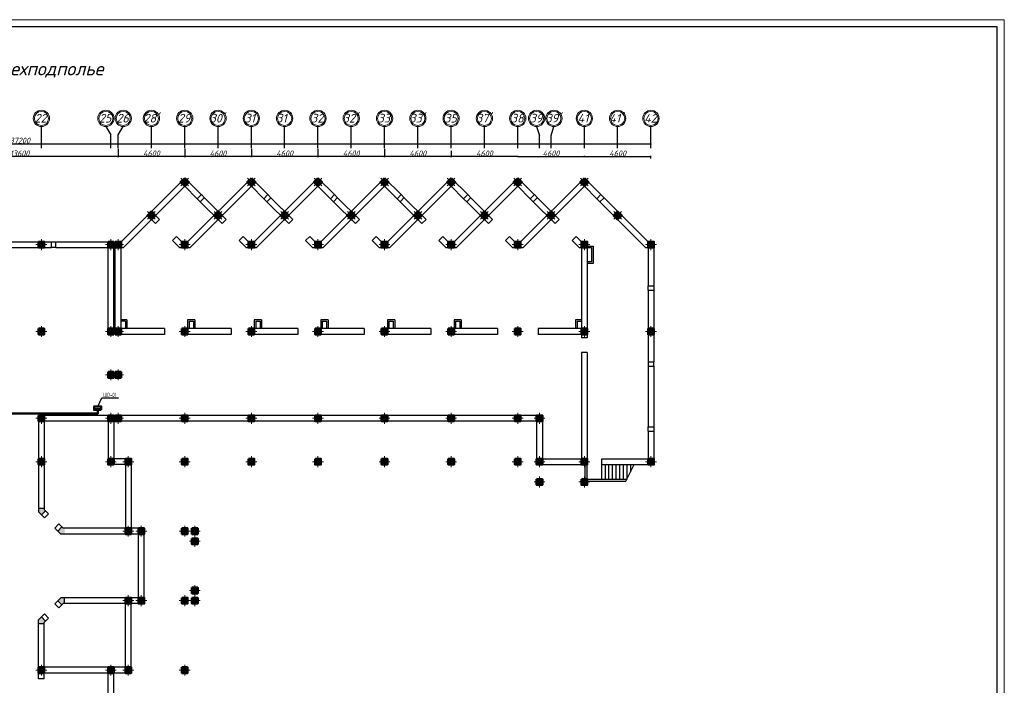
# Model space of a CAD drawing. Header units: millimetres. Extents: x 473009 to 2502882, y 456217 to 1153743.
# Tile 30 of 124: x 1207441 to 1275448, y 493643 to 539633. Entities that reach past the tile are written whole.
import ezdxf
from ezdxf import colors
from ezdxf.entities.mleader import LeaderData, LeaderLine
from ezdxf.math import Vec2, Vec3

# ---------------------------------------------------------------- set-up
doc = ezdxf.new("R2010")
doc.units = ezdxf.units.MM
for name, color, linetype in [('kolonn', 7, 'Continuous'), ('os', 3, 'Continuous'), ('ТС ГММ', 7, 'Continuous')]:
    doc.layers.add(name, color=color, linetype=linetype)
doc.layers.add('ЭМ', color=240, linetype='Continuous', lineweight=20)
doc.layers.add('ЭО', color=2, linetype='Continuous', lineweight=40)
doc.styles.add('SPDS', font='spds.shx', dxfattribs={"width": 0.8, "height": 250})
doc.styles.get("Standard").update_dxf_attribs({"font": 'isocpeui.ttf'})
doc.styles.add('style1', font='isocpeui.ttf', dxfattribs={"height": 80})
doc.dimstyles.new('ISO-25', dxfattribs={"dimtxt": 400, "dimasz": 100, "dimexe": 50, "dimexo": 50, "dimgap": 20, "dimtad": 1, "dimdec": 0, "dimtxsty": 'Standard', "dimblk": 'ARCHTICK', "dimcen": 20, "dimclrd": 1, "dimclre": 1, "dimadec": 0, "dimazin": 0, "dimtfac": 1, "dimtdec": 0, "dimtmove": 0, "dimatfit": 3, "dimldrblk": 'ARCHTICK', "dimfxl": 1, "dimarcsym": 0})

# ---------------------------------------------------------------- blocks, each defined once
blk = doc.blocks.new('ghsdd')
at = {"ltscale": 50}
h = blk.add_hatch(color=256, dxfattribs=at)
h.paths.add_polyline_path([(0, 200), (-200, 200), (-200, 0), (0, 0)])
h.paths.add_polyline_path([(200, 0), (200, 200), (0, 200), (0, 0)])
h.paths.add_polyline_path([(0, 0), (-200, 0), (-200, -200), (0, -200)])
h.paths.add_polyline_path([(0, 0), (0, -200), (200, -200), (200, 0)])
at = {"lineweight": 0}
for p, q in [((0, -374), (0, 374)), ((-374, 0), (374, 0))]:
    blk.add_line(p, q, dxfattribs=at)
at = {"lineweight": 50, "ltscale": 50}
blk.add_lwpolyline([(200, 200), (200, -200), (-200, -200), (-200, 200), (200, 200)], dxfattribs=at)
blk = doc.blocks.new('_ArchTick')
at = {"color": 0, "linetype": 'ByBlock', "const_width": 0.15}
blk.add_lwpolyline([(-0.5, -0.5), (0.5, 0.5)], dxfattribs=at)
blk = doc.blocks.new('*D132')
at = {"color": 1, "lineweight": -2, "transparency": 16777216}
for p, q in [((1241841, 530177), (1241841, 530226)), ((1241841, 530176), (1246441, 530176)), ((1246441, 530177), (1246441, 530226))]:
    blk.add_line(p, q, dxfattribs=at)
at = {"layer": 'Defpoints', "color": 0, "lineweight": 50, "transparency": 16777216}
for p in [(1241841, 530127), (1246441, 530176), (1246441, 530127)]:
    blk.add_point(p, dxfattribs=at)
at = {"color": 1, "lineweight": -2, "transparency": 16777216, "xscale": 100, "yscale": 100, "zscale": 100, "rotation": 180}
blk.add_blockref('_ArchTick', (1241841, 530176), dxfattribs=at)
at = {"color": 1, "lineweight": -2, "transparency": 16777216, "xscale": 100, "yscale": 100, "zscale": 100}
blk.add_blockref('_ArchTick', (1246441, 530176), dxfattribs=at)
at = {"color": 0, "transparency": 16777216, "insert": (1244141, 530396), "char_height": 400, "attachment_point": 5}
blk.add_mtext('4600', dxfattribs=at)
blk = doc.blocks.new('*D133')
at = {"color": 1, "lineweight": -2, "transparency": 16777216}
for p, q in [((1246441, 530177), (1246441, 530226)), ((1246441, 530176), (1251041, 530176)), ((1251041, 530048), (1251041, 530226))]:
    blk.add_line(p, q, dxfattribs=at)
at = {"layer": 'Defpoints', "color": 0, "lineweight": 50, "transparency": 16777216}
for p in [(1246441, 530127), (1251041, 530176), (1251041, 529998)]:
    blk.add_point(p, dxfattribs=at)
at = {"color": 1, "lineweight": -2, "transparency": 16777216, "xscale": 100, "yscale": 100, "zscale": 100, "rotation": 180}
blk.add_blockref('_ArchTick', (1246441, 530176), dxfattribs=at)
at = {"color": 1, "lineweight": -2, "transparency": 16777216, "xscale": 100, "yscale": 100, "zscale": 100}
blk.add_blockref('_ArchTick', (1251041, 530176), dxfattribs=at)
at = {"color": 0, "transparency": 16777216, "insert": (1248741, 530396), "char_height": 400, "attachment_point": 5}
blk.add_mtext('4600', dxfattribs=at)
blk = doc.blocks.new('*D134')
at = {"color": 1, "lineweight": -2, "transparency": 16777216}
for p, q in [((1237241, 530581), (1237241, 530126)), ((1241841, 530176), (1237241, 530176)), ((1241841, 530177), (1241841, 530226))]:
    blk.add_line(p, q, dxfattribs=at)
at = {"layer": 'Defpoints', "color": 0, "lineweight": 50, "transparency": 16777216}
for p in [(1237241, 530631), (1237241, 530176), (1241841, 530127)]:
    blk.add_point(p, dxfattribs=at)
at = {"color": 1, "lineweight": -2, "transparency": 16777216, "xscale": 100, "yscale": 100, "zscale": 100, "rotation": 180}
blk.add_blockref('_ArchTick', (1237241, 530176), dxfattribs=at)
at = {"color": 1, "lineweight": -2, "transparency": 16777216, "xscale": 100, "yscale": 100, "zscale": 100}
blk.add_blockref('_ArchTick', (1241841, 530176), dxfattribs=at)
at = {"color": 0, "transparency": 16777216, "insert": (1239541, 530396), "char_height": 400, "attachment_point": 5}
blk.add_mtext('4600', dxfattribs=at)
blk = doc.blocks.new('*D135')
at = {"color": 1, "lineweight": -2, "transparency": 16777216}
for p, q in [((1232641, 530699), (1232641, 530126)), ((1237241, 530581), (1237241, 530126)), ((1237241, 530176), (1232641, 530176))]:
    blk.add_line(p, q, dxfattribs=at)
at = {"layer": 'Defpoints', "color": 0, "lineweight": 50, "transparency": 16777216}
for p in [(1232641, 530749), (1237241, 530631), (1232641, 530176)]:
    blk.add_point(p, dxfattribs=at)
at = {"color": 1, "lineweight": -2, "transparency": 16777216, "xscale": 100, "yscale": 100, "zscale": 100, "rotation": 180}
blk.add_blockref('_ArchTick', (1232641, 530176), dxfattribs=at)
at = {"color": 1, "lineweight": -2, "transparency": 16777216, "xscale": 100, "yscale": 100, "zscale": 100}
blk.add_blockref('_ArchTick', (1237241, 530176), dxfattribs=at)
at = {"color": 0, "transparency": 16777216, "insert": (1234941, 530396), "char_height": 400, "attachment_point": 5}
blk.add_mtext('4600', dxfattribs=at)
blk = doc.blocks.new('*D136')
at = {"color": 1, "lineweight": -2, "transparency": 16777216}
for p, q in [((1228041, 530699), (1228041, 530126)), ((1232641, 530699), (1232641, 530126)), ((1232641, 530176), (1228041, 530176))]:
    blk.add_line(p, q, dxfattribs=at)
at = {"layer": 'Defpoints', "color": 0, "lineweight": 50, "transparency": 16777216}
for p in [(1228041, 530749), (1232641, 530749), (1228041, 530176)]:
    blk.add_point(p, dxfattribs=at)
at = {"color": 1, "lineweight": -2, "transparency": 16777216, "xscale": 100, "yscale": 100, "zscale": 100, "rotation": 180}
blk.add_blockref('_ArchTick', (1228041, 530176), dxfattribs=at)
at = {"color": 1, "lineweight": -2, "transparency": 16777216, "xscale": 100, "yscale": 100, "zscale": 100}
blk.add_blockref('_ArchTick', (1232641, 530176), dxfattribs=at)
at = {"color": 0, "transparency": 16777216, "insert": (1230341, 530396), "char_height": 400, "attachment_point": 5}
blk.add_mtext('4600', dxfattribs=at)
blk = doc.blocks.new('*D137')
at = {"color": 1, "lineweight": -2, "transparency": 16777216}
for p, q in [((1223441, 530699), (1223441, 530126)), ((1228041, 530699), (1228041, 530126)), ((1228041, 530176), (1223441, 530176))]:
    blk.add_line(p, q, dxfattribs=at)
at = {"layer": 'Defpoints', "color": 0, "lineweight": 50, "transparency": 16777216}
for p in [(1223441, 530749), (1228041, 530749), (1223441, 530176)]:
    blk.add_point(p, dxfattribs=at)
at = {"color": 1, "lineweight": -2, "transparency": 16777216, "xscale": 100, "yscale": 100, "zscale": 100, "rotation": 180}
blk.add_blockref('_ArchTick', (1223441, 530176), dxfattribs=at)
at = {"color": 1, "lineweight": -2, "transparency": 16777216, "xscale": 100, "yscale": 100, "zscale": 100}
blk.add_blockref('_ArchTick', (1228041, 530176), dxfattribs=at)
at = {"color": 0, "transparency": 16777216, "insert": (1225741, 530396), "char_height": 400, "attachment_point": 5}
blk.add_mtext('4600', dxfattribs=at)
blk = doc.blocks.new('*D138')
at = {"color": 1, "lineweight": -2, "transparency": 16777216}
for p, q in [((1218841, 530699), (1218841, 530126)), ((1223441, 530699), (1223441, 530126)), ((1223441, 530176), (1218841, 530176))]:
    blk.add_line(p, q, dxfattribs=at)
at = {"layer": 'Defpoints', "color": 0, "lineweight": 50, "transparency": 16777216}
for p in [(1218841, 530749), (1223441, 530749), (1218841, 530176)]:
    blk.add_point(p, dxfattribs=at)
at = {"color": 1, "lineweight": -2, "transparency": 16777216, "xscale": 100, "yscale": 100, "zscale": 100, "rotation": 180}
blk.add_blockref('_ArchTick', (1218841, 530176), dxfattribs=at)
at = {"color": 1, "lineweight": -2, "transparency": 16777216, "xscale": 100, "yscale": 100, "zscale": 100}
blk.add_blockref('_ArchTick', (1223441, 530176), dxfattribs=at)
at = {"color": 0, "transparency": 16777216, "insert": (1221141, 530396), "char_height": 400, "attachment_point": 5}
blk.add_mtext('4600', dxfattribs=at)
blk = doc.blocks.new('*D154')
at = {"color": 1, "lineweight": -2, "transparency": 16777216}
for p, q in [((1214241, 530699), (1214241, 530126)), ((1218841, 530699), (1218841, 530126)), ((1218841, 530176), (1214241, 530176))]:
    blk.add_line(p, q, dxfattribs=at)
at = {"layer": 'Defpoints', "color": 0, "lineweight": 50, "transparency": 16777216}
for p in [(1214241, 530749), (1218841, 530749), (1214241, 530176)]:
    blk.add_point(p, dxfattribs=at)
at = {"color": 1, "lineweight": -2, "transparency": 16777216, "xscale": 100, "yscale": 100, "zscale": 100, "rotation": 180}
blk.add_blockref('_ArchTick', (1214241, 530176), dxfattribs=at)
at = {"color": 1, "lineweight": -2, "transparency": 16777216, "xscale": 100, "yscale": 100, "zscale": 100}
blk.add_blockref('_ArchTick', (1218841, 530176), dxfattribs=at)
at = {"color": 0, "transparency": 16777216, "insert": (1216541, 530396), "char_height": 400, "attachment_point": 5}
blk.add_mtext('4600', dxfattribs=at)
blk = doc.blocks.new('*D155')
at = {"color": 1, "lineweight": -2, "transparency": 16777216}
for p, q in [((1200641, 530699), (1200641, 530126)), ((1214241, 530699), (1214241, 530126)), ((1214241, 530176), (1200641, 530176))]:
    blk.add_line(p, q, dxfattribs=at)
at = {"layer": 'Defpoints', "color": 0, "lineweight": 50, "transparency": 16777216}
for p in [(1200641, 530749), (1214241, 530749), (1200641, 530176)]:
    blk.add_point(p, dxfattribs=at)
at = {"color": 1, "lineweight": -2, "transparency": 16777216, "xscale": 100, "yscale": 100, "zscale": 100, "rotation": 180}
blk.add_blockref('_ArchTick', (1200641, 530176), dxfattribs=at)
at = {"color": 1, "lineweight": -2, "transparency": 16777216, "xscale": 100, "yscale": 100, "zscale": 100}
blk.add_blockref('_ArchTick', (1214241, 530176), dxfattribs=at)
at = {"color": 0, "transparency": 16777216, "insert": (1207441, 530396), "char_height": 400, "attachment_point": 5}
blk.add_mtext('13600', dxfattribs=at)
blk = doc.blocks.new('*D146')
at = {"color": 1, "lineweight": -2, "transparency": 16777216}
for p, q in [((1163841, 531063), (1251041, 531063)), ((1163841, 531035), (1163841, 531013)), ((1251041, 531035), (1251041, 531013))]:
    blk.add_line(p, q, dxfattribs=at)
at = {"layer": 'Defpoints', "color": 0, "lineweight": 50, "transparency": 16777216}
for p in [(1163841, 531085), (1251041, 531085), (1251041, 531063)]:
    blk.add_point(p, dxfattribs=at)
at = {"color": 1, "lineweight": -2, "transparency": 16777216, "xscale": 100, "yscale": 100, "zscale": 100, "rotation": 180}
blk.add_blockref('_ArchTick', (1163841, 531063), dxfattribs=at)
at = {"color": 1, "lineweight": -2, "transparency": 16777216, "xscale": 100, "yscale": 100, "zscale": 100}
blk.add_blockref('_ArchTick', (1251041, 531063), dxfattribs=at)
at = {"color": 0, "transparency": 16777216, "insert": (1207441, 531285), "char_height": 400, "attachment_point": 5}
blk.add_mtext('87200', dxfattribs=at)
blk = doc.blocks.new('_None')
blk = doc.blocks.new('1231234431252433')
at = {"layer": 'ЭМ', "color": 0, "lineweight": 20, "ltscale": 0.5}
blk.add_lwpolyline([(287242, 187022), (413342, 187022), (413342, 269622), (287242, 269622)], close=True, dxfattribs=at)
at = {"layer": 'ЭМ', "color": 0, "lineweight": 30, "ltscale": 0.5}
blk.add_lwpolyline([(289242, 187522), (412842, 187522), (412842, 269122), (289242, 269122)], close=True, dxfattribs=at)

msp = doc.modelspace()

# ---------------------------------------------------------------- hatches: boundary and pattern name
at = {"lineweight": 50}
h = msp.add_hatch(color=1, dxfattribs=at)
h.dxf.hatch_style = 1
h.paths.add_polyline_path([(1212579.9, 512667.6), (1212579.9, 512792.6), (1212938.4, 512792.6), (1212938.4, 512667.6)])
h.paths.add_polyline_path([(1212938.4, 512667.6), (1212938.4, 512792.6), (1213079.9, 512792.6), (1213079.9, 512667.6)])
at = {"layer": 'kolonn'}
h = msp.add_hatch(color=256, dxfattribs=at)
h.paths.add_polyline_path([(1205741.4, 505892.6), (1205741.4, 505792.6), (1205649.9, 505701.2), (1205932.8, 505418.3), (1206141.4, 505626.9), (1206141.4, 505892.6)])
h.paths.add_polyline_path([(1208949.9, 505418.3), (1209232.8, 505701.2), (1209141.4, 505792.6), (1209141.4, 505892.6), (1208741.4, 505892.6), (1208741.4, 505626.9)])
h.paths.add_polyline_path([(1210541.4, 504492.6), (1210441.4, 504492.6), (1210349.9, 504584), (1210067.1, 504301.2), (1210275.7, 504092.6), (1210541.4, 504092.6)])
h.paths.add_polyline_path([(1210541.4, 499692.6), (1210275.7, 499692.6), (1210067.1, 499484), (1210349.9, 499201.2), (1210441.4, 499292.6), (1210541.4, 499292.6)])
h.paths.add_polyline_path([(1209141.4, 497892.6), (1209141.4, 497992.6), (1209232.8, 498084), (1208949.9, 498366.9), (1208741.4, 498158.3), (1208741.4, 497892.6)])
h.paths.add_polyline_path([(1205649.9, 498084), (1205741.4, 497992.6), (1205741.4, 497892.6), (1206141.4, 497892.6), (1206141.4, 498158.3), (1205932.8, 498366.9)])
h.paths.add_polyline_path([(1204341.4, 499292.6), (1204441.4, 499292.6), (1204532.8, 499201.2), (1204815.6, 499484), (1204607, 499692.6), (1204341.4, 499692.6)])
h.paths.add_polyline_path([(1204532.8, 504584), (1204441.4, 504492.6), (1204341.4, 504492.6), (1204341.4, 504092.6), (1204607, 504092.6), (1204815.6, 504301.2)])

# ---------------------------------------------------------------- linework, layer by layer
at = {"lineweight": 30}
for p, q in [((1214441.4, 524292.6), (1218841.4, 528692.6)), ((1219986.7, 527547.3), (1218841.4, 528692.6)), ((1219041.4, 524292.6), (1223441.4, 528692.6)), ((1224586.7, 527547.3), (1223441.4, 528692.6)), ((1223641.4, 524292.6), (1228041.4, 528692.6)), ((1229186.7, 527547.3), (1228041.4, 528692.6)), ((1228241.4, 524292.6), (1232641.4, 528692.6)), ((1233786.7, 527547.3), (1232641.4, 528692.6)), ((1232841.4, 524292.6), (1237241.4, 528692.6)), ((1238386.7, 527547.3), (1237241.4, 528692.6)), ((1237441.4, 524292.6), (1241841.4, 528692.6)), ((1242986.7, 527547.3), (1241841.4, 528692.6)), ((1242041.4, 524292.6), (1246441.4, 528692.6)), ((1247588.7, 527545.3), (1246441.4, 528692.6)), ((1214607, 523892.6), (1218841.4, 528126.9)), ((1219703.8, 527264.4), (1218841.4, 528126.9)), ((1219207, 523892.6), (1223441.4, 528126.9)), ((1224303.8, 527264.4), (1223441.4, 528126.9)), ((1223807, 523892.6), (1228041.4, 528126.9)), ((1228903.8, 527264.4), (1228041.4, 528126.9)), ((1228407, 523892.6), (1232641.4, 528126.9)), ((1233503.8, 527264.4), (1232641.4, 528126.9)), ((1233007, 523892.6), (1237241.4, 528126.9)), ((1238103.8, 527264.4), (1237241.4, 528126.9)), ((1237607, 523892.6), (1241841.4, 528126.9)), ((1242703.8, 527264.4), (1241841.4, 528126.9)), ((1242207, 523892.6), (1246441.4, 528126.9)), ((1247305.8, 527262.4), (1246441.4, 528126.9)), ((1219703.8, 527264.4), (1219988.7, 527549.3)), ((1219916, 527052.3), (1220200.8, 527337.1)), ((1221424.2, 525544.1), (1219916, 527052.3)), ((1221707, 525826.9), (1220198.8, 527335.1)), ((1224303.8, 527264.4), (1224588.7, 527549.3)), ((1224516, 527052.3), (1224800.8, 527337.1)), ((1226024.2, 525544.1), (1224516, 527052.3)), ((1226307, 525826.9), (1224798.8, 527335.1)), ((1228903.8, 527264.4), (1229188.7, 527549.3)), ((1229116, 527052.3), (1229400.8, 527337.1)), ((1230624.2, 525544.1), (1229116, 527052.3)), ((1230907, 525826.9), (1229398.8, 527335.1)), ((1233503.8, 527264.4), (1233788.7, 527549.3)), ((1233716, 527052.3), (1234000.8, 527337.1)), ((1235224.2, 525544.1), (1233716, 527052.3)), ((1235507, 525826.9), (1233998.8, 527335.1)), ((1238103.8, 527264.4), (1238388.7, 527549.3)), ((1238316, 527052.3), (1238600.8, 527337.1)), ((1239824.2, 525544.1), (1238316, 527052.3)), ((1240107, 525826.9), (1238598.8, 527335.1)), ((1242703.8, 527264.4), (1242988.7, 527549.3)), ((1242916, 527052.3), (1243200.8, 527337.1)), ((1244424.2, 525544.1), (1242916, 527052.3)), ((1244707, 525826.9), (1243198.8, 527335.1)), ((1247305.8, 527262.4), (1247588.7, 527545.3)), ((1247518, 527050.3), (1247800.8, 527333.1)), ((1250841.4, 524292.6), (1247800.8, 527333.1)), ((1217107, 525826.9), (1216541.4, 526392.6)), ((1250675.7, 523892.6), (1247518, 527050.3)), ((1216824.2, 525544.1), (1216541.4, 525826.9)), ((1216824.2, 525544.1), (1217107, 525826.9)), ((1221424.2, 525544.1), (1221707, 525826.9)), ((1226024.2, 525544.1), (1226307, 525826.9)), ((1230624.2, 525544.1), (1230907, 525826.9)), ((1235224.2, 525544.1), (1235507, 525826.9)), ((1239824.2, 525544.1), (1240107, 525826.9)), ((1244424.2, 525544.1), (1244707, 525826.9)), ((1217990.9, 524377.3), (1218273.8, 524660.2)), ((1218475.7, 523892.6), (1217990.9, 524377.3)), ((1218641.4, 524292.6), (1218273.8, 524660.2)), ((1222590.9, 524377.3), (1222873.8, 524660.2)), ((1223075.7, 523892.6), (1222590.9, 524377.3)), ((1223241.4, 524292.6), (1222873.8, 524660.2)), ((1227190.9, 524377.3), (1227473.8, 524660.2)), ((1227675.7, 523892.6), (1227190.9, 524377.3)), ((1227841.4, 524292.6), (1227473.8, 524660.2)), ((1231790.9, 524377.3), (1232073.8, 524660.2)), ((1232275.7, 523892.6), (1231790.9, 524377.3)), ((1232441.4, 524292.6), (1232073.8, 524660.2)), ((1236390.9, 524377.3), (1236673.8, 524660.2)), ((1236875.7, 523892.6), (1236390.9, 524377.3)), ((1237041.4, 524292.6), (1236673.8, 524660.2)), ((1240990.9, 524377.3), (1241273.8, 524660.2)), ((1241475.7, 523892.6), (1240990.9, 524377.3)), ((1241641.4, 524292.6), (1241273.8, 524660.2)), ((1245590.9, 524377.3), (1245873.8, 524660.2)), ((1246075.7, 523892.6), (1245590.9, 524377.3)), ((1246241.4, 524292.6), (1245873.8, 524660.2)), ((1205241.4, 524292.6), (1209641.4, 524292.6)), ((1205241.4, 523892.6), (1209641.4, 523892.6)), ((1209641.4, 523892.6), (1209641.4, 524292.6)), ((1209941.4, 523892.6), (1209941.4, 524292.6)), ((1209941.4, 524292.6), (1213941.4, 524292.6)), ((1209941.4, 523892.6), (1213541.4, 523892.6)), ((1213541.4, 517892.6), (1213541.4, 523892.6)), ((1213941.4, 517892.6), (1213941.4, 524292.6)), ((1214041.4, 517892.6), (1214041.4, 524292.6)), ((1214041.4, 524292.6), (1214441.4, 524292.6)), ((1214441.4, 518292.6), (1214441.4, 523892.6)), ((1214441.4, 523892.6), (1214607, 523892.6)), ((1218475.7, 523892.6), (1219207, 523892.6)), ((1218641.4, 524292.6), (1219041.4, 524292.6)), ((1223075.7, 523892.6), (1223807, 523892.6)), ((1223241.4, 524292.6), (1223641.4, 524292.6)), ((1227675.7, 523892.6), (1228407, 523892.6)), ((1227841.4, 524292.6), (1228241.4, 524292.6)), ((1232275.7, 523892.6), (1233007, 523892.6)), ((1232441.4, 524292.6), (1232841.4, 524292.6)), ((1236875.7, 523892.6), (1237607, 523892.6)), ((1237041.4, 524292.6), (1237441.4, 524292.6)), ((1241475.7, 523892.6), (1242207, 523892.6)), ((1241641.4, 524292.6), (1242041.4, 524292.6)), ((1246075.7, 523892.6), (1246241.4, 523892.6)), ((1246241.4, 524292.6), (1246641.4, 524292.6)), ((1246241.4, 523892.6), (1246241.4, 518292.6)), ((1246641.4, 523992.6), (1247041.4, 523992.6)), ((1246641.4, 523892.6), (1246641.4, 517642.6)), ((1246641.4, 523892.6), (1246941.4, 523892.6)), ((1246941.4, 523892.6), (1246941.4, 522892.6)), ((1247041.4, 523992.6), (1247041.4, 522792.6)), ((1250675.7, 523892.6), (1250841.4, 523892.6)), ((1250841.4, 524292.6), (1251241.4, 524292.6)), ((1250841.4, 523892.6), (1250841.4, 521242.6)), ((1251241.4, 524292.6), (1251241.4, 521242.6)), ((1246941.4, 522892.6), (1246641.4, 522892.6)), ((1247041.4, 522792.6), (1246641.4, 522792.6)), ((1250841.4, 521242.6), (1251241.4, 521242.6)), ((1250841.4, 520942.6), (1251241.4, 520942.6)), ((1250841.4, 520942.6), (1250841.4, 515992.6)), ((1251241.4, 520942.6), (1251241.4, 515992.6)), ((1214841.4, 518892.6), (1214441.4, 518892.6)), ((1214841.4, 518892.6), (1214841.4, 518292.6)), ((1219541.4, 518892.6), (1219041.4, 518892.6)), ((1219041.4, 518892.6), (1219041.4, 518292.6)), ((1219541.4, 518892.6), (1219541.4, 518292.6)), ((1224141.4, 518892.6), (1223641.4, 518892.6)), ((1223641.4, 518892.6), (1223641.4, 518292.6)), ((1224141.4, 518892.6), (1224141.4, 518292.6)), ((1228741.4, 518892.6), (1228241.4, 518892.6)), ((1228241.4, 518892.6), (1228241.4, 518292.6)), ((1228741.4, 518892.6), (1228741.4, 518292.6)), ((1233341.4, 518892.6), (1232841.4, 518892.6)), ((1232841.4, 518892.6), (1232841.4, 518292.6)), ((1233341.4, 518892.6), (1233341.4, 518292.6)), ((1237941.4, 518892.6), (1237441.4, 518892.6)), ((1237441.4, 518892.6), (1237441.4, 518292.6)), ((1237941.4, 518892.6), (1237941.4, 518292.6)), ((1246241.4, 518892.6), (1245841.4, 518892.6)), ((1245841.4, 518892.6), (1245841.4, 518292.6)), ((1214741.4, 518792.6), (1214441.4, 518792.6)), ((1217441.4, 518292.6), (1214441.4, 518292.6)), ((1214741.4, 518792.6), (1214741.4, 518292.6)), ((1217441.4, 518292.6), (1217441.4, 517892.6)), ((1218641.4, 518292.6), (1218641.4, 517892.6)), ((1222041.4, 518292.6), (1218641.4, 518292.6)), ((1219141.4, 518792.6), (1219441.4, 518792.6)), ((1219141.4, 518792.6), (1219141.4, 518292.6)), ((1219441.4, 518792.6), (1219441.4, 518292.6)), ((1222041.4, 518292.6), (1222041.4, 517892.6)), ((1223241.4, 518292.6), (1223241.4, 517892.6)), ((1226641.4, 518292.6), (1223241.4, 518292.6)), ((1223741.4, 518792.6), (1224041.4, 518792.6)), ((1223741.4, 518792.6), (1223741.4, 518292.6)), ((1224041.4, 518792.6), (1224041.4, 518292.6)), ((1226641.4, 518292.6), (1226641.4, 517892.6)), ((1227841.4, 518292.6), (1227841.4, 517892.6)), ((1231241.4, 518292.6), (1227841.4, 518292.6)), ((1228341.4, 518792.6), (1228641.4, 518792.6)), ((1228341.4, 518792.6), (1228341.4, 518292.6)), ((1228641.4, 518792.6), (1228641.4, 518292.6)), ((1231241.4, 518292.6), (1231241.4, 517892.6)), ((1235841.4, 518292.6), (1232441.4, 518292.6)), ((1232441.4, 518292.6), (1232441.4, 517892.6)), ((1232941.4, 518792.6), (1233241.4, 518792.6)), ((1232941.4, 518792.6), (1232941.4, 518292.6)), ((1233241.4, 518792.6), (1233241.4, 518292.6)), ((1235841.4, 518292.6), (1235841.4, 517892.6)), ((1237041.4, 518292.6), (1237041.4, 517892.6)), ((1240441.4, 518292.6), (1237041.4, 518292.6)), ((1237541.4, 518792.6), (1237841.4, 518792.6)), ((1237541.4, 518792.6), (1237541.4, 518292.6)), ((1237841.4, 518792.6), (1237841.4, 518292.6)), ((1240441.4, 518292.6), (1240441.4, 517892.6)), ((1242041.4, 518292.6), (1241641.4, 518292.6)), ((1241641.4, 518292.6), (1241641.4, 517892.6)), ((1242041.4, 518292.6), (1242041.4, 517892.6)), ((1246241.4, 518292.6), (1243241.4, 518292.6)), ((1243241.4, 518292.6), (1243241.4, 517892.6)), ((1245941.4, 518792.6), (1246241.4, 518792.6)), ((1245941.4, 518792.6), (1245941.4, 518292.6)), ((1213941.4, 517892.6), (1213541.4, 517892.6)), ((1217441.4, 517892.6), (1214041.4, 517892.6)), ((1222041.4, 517892.6), (1218641.4, 517892.6)), ((1226641.4, 517892.6), (1223241.4, 517892.6)), ((1231241.4, 517892.6), (1227841.4, 517892.6)), ((1235841.4, 517892.6), (1232441.4, 517892.6)), ((1240441.4, 517892.6), (1237041.4, 517892.6)), ((1242041.4, 517892.6), (1241641.4, 517892.6)), ((1246241.4, 517892.6), (1243241.4, 517892.6)), ((1246241.4, 517892.6), (1246241.4, 517642.6)), ((1246641.4, 517642.6), (1246241.4, 517642.6)), ((1246241.4, 516642.6), (1246241.4, 509292.6)), ((1246641.4, 516642.6), (1246241.4, 516642.6)), ((1246641.4, 516642.6), (1246641.4, 509292.6)), ((1250841.4, 515992.6), (1251241.4, 515992.6)), ((1250841.4, 515692.6), (1250841.4, 511492.6)), ((1250841.4, 515692.6), (1251241.4, 515692.6)), ((1251241.4, 515692.6), (1251241.4, 511492.6)), ((1213941.4, 515292.6), (1213541.4, 515292.6)), ((1209141.4, 512292.6), (1208741.4, 512292.6)), ((1208741.4, 512292.6), (1208741.4, 505626.9)), ((1243541.4, 512292.6), (1209141.4, 512292.6)), ((1209141.4, 512292.6), (1209141.4, 505792.6)), ((1213541.4, 512292.6), (1213541.4, 508892.6)), ((1213941.4, 512292.6), (1213941.4, 509292.6)), ((1214041.4, 512292.6), (1214041.4, 511892.6)), ((1243541.4, 512292.6), (1243541.4, 509292.6)), ((1243141.4, 511892.6), (1209141.4, 511892.6)), ((1243141.4, 511892.6), (1243141.4, 508892.6)), ((1250841.4, 511492.6), (1251241.4, 511492.6)), ((1250841.4, 511192.6), (1250841.4, 509292.6)), ((1250841.4, 511192.6), (1251241.4, 511192.6)), ((1251241.4, 511192.6), (1251241.4, 508892.6)), ((1214741.4, 508892.6), (1213541.4, 508892.6)), ((1215141.4, 509292.6), (1213941.4, 509292.6)), ((1214741.4, 508892.6), (1214741.4, 504492.6)), ((1215141.4, 509292.6), (1215141.4, 504492.6)), ((1243141.4, 508892.6), (1246641.4, 508892.6)), ((1243541.4, 509292.6), (1246241.4, 509292.6)), ((1246491.4, 507892.6), (1246491.4, 508892.6)), ((1246641.4, 507892.6), (1246641.4, 508892.6)), ((1247641.4, 509292.6), (1250841.4, 509292.6)), ((1247641.4, 508892.6), (1247641.4, 509292.6)), ((1247641.4, 508892.6), (1251241.4, 508892.6)), ((1246641.4, 507892.6), (1249391.4, 507892.6)), ((1246641.4, 507742.6), (1249316.4, 507742.6)), ((1208741.4, 505892.6), (1209141.4, 505892.6)), ((1209155, 505213.3), (1208741.4, 505626.9)), ((1209232.8, 505701.2), (1208949.9, 505418.3)), ((1209437.8, 505496.1), (1209141.4, 505792.6)), ((1209437.8, 505496.1), (1209155, 505213.3)), ((1210144.9, 504789), (1209862.1, 504506.2)), ((1210441.4, 504492.6), (1210144.9, 504789)), ((1210275.7, 504092.6), (1209862.1, 504506.2)), ((1210349.9, 504584), (1210067.1, 504301.2)), ((1215641.4, 504092.6), (1210275.7, 504092.6)), ((1214741.4, 504492.6), (1210441.4, 504492.6)), ((1210541.4, 504492.6), (1210441.4, 504492.6)), ((1216041.4, 504492.6), (1215141.4, 504492.6)), ((1215641.4, 499692.6), (1215641.4, 504092.6)), ((1216041.4, 499292.6), (1216041.4, 504492.6)), ((1210275.7, 499692.6), (1209862.1, 499279)), ((1210144.9, 498996.1), (1209862.1, 499279)), ((1210349.9, 499201.2), (1210067.1, 499484)), ((1210441.4, 499292.6), (1210144.9, 498996.1)), ((1215641.4, 499692.6), (1210275.7, 499692.6)), ((1214741.4, 499292.6), (1210441.4, 499292.6)), ((1210541.4, 499292.6), (1210541.4, 499692.6)), ((1214741.4, 494892.6), (1214741.4, 499292.6)), ((1216041.4, 499292.6), (1215141.4, 499292.6)), ((1215141.4, 494492.6), (1215141.4, 499292.6)), ((1209155, 498571.9), (1208741.4, 498158.3)), ((1209437.8, 498289), (1209155, 498571.9)), ((1208741.4, 494092.6), (1208741.4, 498158.3)), ((1209141.4, 497892.6), (1208741.4, 497892.6)), ((1209232.8, 498084), (1208949.9, 498366.9)), ((1209437.8, 498289), (1209141.4, 497992.6)), ((1209141.4, 494092.6), (1209141.4, 497992.6)), ((1214741.4, 494892.6), (1209141.4, 494892.6)), ((1213541.4, 494492.6), (1209141.4, 494492.6)), ((1213541.4, 489392.6), (1213541.4, 494492.6)), ((1215141.4, 494492.6), (1213941.4, 494492.6)), ((1213941.4, 491892.6), (1213941.4, 494492.6)), ((1209141.4, 494092.6), (1208741.4, 494092.6))]:
    msp.add_line(p, q, dxfattribs=at)
for p, q in [((1219703.8, 527264.4), (1219916, 527052.3)), ((1220198.8, 527335.1), (1219988.7, 527549.3)), ((1224303.8, 527264.4), (1224516, 527052.3)), ((1224798.8, 527335.1), (1224588.7, 527549.3)), ((1228903.8, 527264.4), (1229116, 527052.3)), ((1229398.8, 527335.1), (1229188.7, 527549.3)), ((1233503.8, 527264.4), (1233716, 527052.3)), ((1233998.8, 527335.1), (1233788.7, 527549.3)), ((1238103.8, 527264.4), (1238316, 527052.3)), ((1238598.8, 527335.1), (1238388.7, 527549.3)), ((1242703.8, 527264.4), (1242916, 527052.3)), ((1243198.8, 527335.1), (1242988.7, 527549.3)), ((1247518, 527050.3), (1247305.8, 527262.4)), ((1247588.7, 527545.3), (1247800.8, 527333.1)), ((1209641.4, 524292.6), (1209941.4, 524292.6)), ((1209941.4, 523892.6), (1209641.4, 523892.6)), ((1250841.4, 520942.6), (1250841.4, 521242.6)), ((1251241.4, 521242.6), (1251241.4, 520942.6)), ((1250841.4, 515992.6), (1250841.4, 515692.6)), ((1251241.4, 515692.6), (1251241.4, 515992.6)), ((1250841.4, 511192.6), (1250841.4, 511492.6)), ((1251241.4, 511492.6), (1251241.4, 511192.6)), ((1247641.4, 507892.6), (1247641.4, 508892.6)), ((1247891.4, 507892.6), (1247891.4, 508892.6)), ((1248141.4, 507892.6), (1248141.4, 508892.6)), ((1248391.4, 507892.6), (1248391.4, 508892.6)), ((1248641.4, 507892.6), (1248641.4, 508892.6)), ((1248891.4, 507892.6), (1248891.4, 508892.6)), ((1249141.4, 507892.6), (1249141.4, 508892.6)), ((1249316.4, 507742.6), (1249891.4, 508892.6)), ((1249391.4, 507892.6), (1249391.4, 508892.6)), ((1249641.4, 508392.6), (1249641.4, 508892.6))]:
    msp.add_line(p, q)
at = {"color": 1, "lineweight": 50}
for points in [[(1212454.9, 512417.6), (1208741.4, 512417.6), (1206266.4, 512417.6), (1206266.4, 483567.6), (1204866.4, 483567.6), (1204866.4, 484217.6), (1203944.9, 484217.6)], [(1212829.9, 512667.6), (1212829.9, 512417.6), (1212454.9, 512417.6)]]:
    msp.add_lwpolyline(points, dxfattribs=at)
at = {"layer": 'os', "color": 0}
for p, q in [((1208941.4, 530748.8), (1208941.4, 532248.8)), ((1216541.4, 530748.8), (1216541.4, 532248.8)), ((1218841.4, 530748.8), (1218841.4, 532248.8)), ((1221141.4, 530748.8), (1221141.4, 532248.8)), ((1223441.4, 530748.8), (1223441.4, 532248.8)), ((1225741.4, 530748.8), (1225741.4, 532248.8)), ((1228041.4, 530748.8), (1228041.4, 532248.8)), ((1230341.4, 530748.8), (1230341.4, 532248.8)), ((1232641.4, 530748.8), (1232641.4, 532248.8)), ((1234941.4, 530748.8), (1234941.4, 532248.8)), ((1237241.4, 530748.8), (1237241.4, 532248.8)), ((1239541.4, 530748.8), (1239541.4, 532248.8)), ((1241841.4, 530748.8), (1241841.4, 532248.8)), ((1246441.4, 530748.8), (1246441.4, 532248.8)), ((1248741.4, 530748.8), (1248741.4, 532248.8)), ((1251041.4, 530748.8), (1251041.4, 532248.8)), ((1213741.4, 530748.8), (1213741.4, 531676.8)), ((1213741.4, 530748.8), (1213741.4, 531676.8)), ((1214241.4, 530748.8), (1214241.4, 531676.8)), ((1214241.4, 530748.8), (1214241.4, 531676.8)), ((1243341.4, 530748.8), (1243341.4, 531624.3)), ((1244141.4, 530748.8), (1244141.4, 531624.3))]:
    msp.add_line(p, q, dxfattribs=at)
for points in [[(1213391.4, 532248.8), (1213741.4, 531676.8)], [(1214241.4, 531676.8), (1214591.4, 532248.8)], [(1243141.4, 532248.8), (1243341.4, 531624.3)], [(1244141.4, 531624.3), (1244341.4, 532248.8)]]:
    msp.add_lwpolyline(points, dxfattribs=at)
at = {"layer": 'os', "color": 0, "lineweight": 0}
for centre, radius in [((1208941.4, 532811.3), 562.5), ((1208941.4, 532811.3), 487.5), ((1213391.4, 532811.3), 562.5), ((1213391.4, 532811.3), 487.5), ((1214591.4, 532811.3), 562.5), ((1214591.4, 532811.3), 487.5), ((1216541.4, 532811.3), 562.5), ((1216541.4, 532811.3), 487.5), ((1218841.4, 532811.3), 562.5), ((1218841.4, 532811.3), 487.5), ((1221141.4, 532811.3), 562.5), ((1221141.4, 532811.3), 487.5), ((1223441.4, 532811.3), 562.5), ((1223441.4, 532811.3), 487.5), ((1225741.4, 532811.3), 562.5), ((1225741.4, 532811.3), 487.5), ((1228041.4, 532811.3), 562.5), ((1228041.4, 532811.3), 487.5), ((1230341.4, 532811.3), 562.5), ((1230341.4, 532811.3), 487.5), ((1232641.4, 532811.3), 562.5), ((1232641.4, 532811.3), 487.5), ((1234941.4, 532811.3), 562.5), ((1234941.4, 532811.3), 487.5), ((1237241.4, 532811.3), 562.5), ((1237241.4, 532811.3), 487.5), ((1239541.4, 532811.3), 562.5), ((1239541.4, 532811.3), 487.5), ((1241841.4, 532811.3), 562.5), ((1241841.4, 532811.3), 487.5), ((1243141.4, 532811.3), 562.5), ((1243141.4, 532811.3), 487.5), ((1244341.4, 532811.3), 562.5), ((1244341.4, 532811.3), 487.5), ((1246441.4, 532811.3), 562.5), ((1246441.4, 532811.3), 487.5), ((1248741.4, 532811.3), 562.5), ((1248741.4, 532811.3), 487.5), ((1251041.4, 532811.3), 562.5), ((1251041.4, 532811.3), 487.5)]:
    msp.add_circle(centre, radius, dxfattribs=at)
at = {"layer": 'ЭО', "color": 1, "lineweight": 50}
msp.add_lwpolyline([(1213079.9, 512667.6), (1213079.9, 512917.6), (1212579.9, 512917.6), (1212579.9, 512667.6)], close=True, dxfattribs=at)

# ---------------------------------------------------------------- block references
at = {"lineweight": 50}
msp.add_blockref('1231234431252433', (862106.2, 270011.4), dxfattribs=at)
at = {"layer": 'kolonn', "rotation": 45}
for p in [(1218841.4, 528409.7), (1223441.4, 528409.7), (1228041.4, 528409.7), (1232641.4, 528409.7), (1237241.4, 528409.7), (1241841.4, 528409.7), (1246441.4, 528409.7)]:
    msp.add_blockref('ghsdd', p, dxfattribs=at)
at = {"layer": 'kolonn', "xscale": -1, "rotation": 315}
for p in [(1216541.4, 526109.7), (1221141.4, 526109.7), (1225741.4, 526109.7), (1230341.4, 526109.7), (1234941.4, 526109.7), (1239541.4, 526109.7), (1244141.4, 526109.7), (1248741.4, 526105.7)]:
    msp.add_blockref('ghsdd', p, dxfattribs=at)
at = {"layer": 'kolonn', "xscale": -1}
for p in [(1208941.4, 524092.6), (1213741.4, 524092.6), (1214241.4, 524092.6), (1218841.4, 524092.6), (1223441.4, 524092.6), (1228041.4, 524092.6), (1232641.4, 524092.6), (1237241.4, 524092.6), (1241841.4, 524092.6), (1246441.4, 524092.6), (1251041.4, 524092.6), (1208941.4, 518092.6), (1213741.4, 518092.6), (1214241.4, 518092.6), (1218841.4, 518092.6), (1223441.4, 518092.6), (1228041.4, 518092.6), (1232641.4, 518092.6), (1237241.4, 518092.6), (1241841.4, 518092.6), (1246441.4, 518092.6), (1251041.4, 518092.6), (1213741.4, 515092.6), (1214241.4, 515092.6), (1208941.4, 512092.6), (1213741.4, 512092.6), (1214241.4, 512092.6), (1218841.4, 512092.6), (1223441.4, 512092.6), (1228041.4, 512092.6), (1232641.4, 512092.6), (1237241.4, 512092.6), (1241841.4, 512092.6), (1243341.4, 512092.6), (1208941.4, 509092.6), (1213741.4, 509092.6), (1214941.4, 509092.6), (1218841.4, 509092.6), (1223441.4, 509092.6), (1228041.4, 509092.6), (1232641.4, 509092.6), (1237241.4, 509092.6), (1241841.4, 509092.6), (1243341.4, 509092.6), (1246441.4, 509092.6), (1251041.4, 509092.6), (1243341.4, 507692.6), (1246441.4, 507692.6), (1214941.4, 504292.6), (1215841.4, 504292.6), (1218841.4, 504292.6), (1219541.4, 504292.6), (1219541.4, 503592.6), (1219541.4, 500192.6), (1214941.4, 499492.6), (1215841.4, 499492.6), (1218841.4, 499492.6), (1219541.4, 499492.6), (1208941.4, 494692.6), (1213741.4, 494692.6), (1214941.4, 494692.6), (1218841.4, 494692.6)]:
    msp.add_blockref('ghsdd', p, dxfattribs=at)

# ---------------------------------------------------------------- texts
at = {"style": 'style1'}
msp.add_text('План техподполье', height=925.637, dxfattribs=at).set_placement((1202663.5, 535784.5))
at = {"ltscale": 50}
for s, p in [('22', (1208474.7, 532527.7)), ('25', (1212924.7, 532527.7)), ('26', (1214124.7, 532527.7)), ("28'", (1216000, 532527.7)), ('29', (1218374.7, 532527.7)), ("30'", (1220568.8, 532527.7)), ('31', (1222974.7, 532527.7)), ("31'", (1225168.8, 532527.7)), ('32', (1227574.7, 532527.7)), ("32'", (1229768.8, 532527.7)), ('33', (1232174.7, 532527.7)), ("33'", (1234368.8, 532527.7)), ('35', (1236774.7, 532527.7)), ("37'", (1238968.8, 532527.7)), ('38', (1241374.7, 532527.7)), ('39', (1242674.7, 532527.7)), ("39'", (1243768.8, 532527.7)), ('41', (1245974.7, 532527.7)), ("41'", (1248168.8, 532527.7)), ('42', (1250574.7, 532527.7))]:
    msp.add_text(s, height=600, dxfattribs=at).set_placement(p)

# ---------------------------------------------------------------- dimensions: what is measured, and where the dimension line sits
for base, p1, p2, picture, middle in [((1251041.4, 531062.7), (1163841.4, 531085.5), (1251041.4, 531085.5), '*D146', (1207441.4, 531285.3)), ((1246441.4, 530176.3), (1241841.4, 530126.7), (1246441.4, 530126.7), '*D132', (1244141.4, 530396.3))]:
    dim = msp.add_linear_dim(base=base, p1=p1, p2=p2, dimstyle='ISO-25')
    dim.commit()
    dim.dimension.update_dxf_attribs({"geometry": picture, "text_midpoint": middle})
for base, p1, p2, picture, middle in [((1200641.4, 530176.3), (1214241.4, 530748.8), (1200641.4, 530748.8), '*D155', (1207441.4, 530396.3)), ((1214241.4, 530176.3), (1218841.4, 530748.8), (1214241.4, 530748.8), '*D154', (1216541.4, 530396.3)), ((1218841.4, 530176.3), (1223441.4, 530748.8), (1218841.4, 530748.8), '*D138', (1221141.4, 530396.3)), ((1223441.4, 530176.3), (1228041.4, 530748.8), (1223441.4, 530748.8), '*D137', (1225741.4, 530396.3)), ((1228041.4, 530176.3), (1232641.4, 530748.8), (1228041.4, 530748.8), '*D136', (1230341.4, 530396.3)), ((1232641.4, 530176.3), (1237241.4, 530631.1), (1232641.4, 530748.8), '*D135', (1234941.4, 530396.3)), ((1237241.4, 530176.3), (1241841.4, 530126.7), (1237241.4, 530631.1), '*D134', (1239541.4, 530396.3)), ((1251041.4, 530176.3), (1246441.4, 530126.7), (1251041.4, 529997.5), '*D133', (1248741.4, 530396.3))]:
    dim = msp.add_linear_dim(base=base, p1=p1, p2=p2, dimstyle='ISO-25', override={"dimtmove": 1})
    dim.commit()
    dim.dimension.update_dxf_attribs({"geometry": picture, "text_midpoint": middle})

# ---------------------------------------------------------------- leaders
at = {"layer": 'ТС ГММ', "color": 7, "lineweight": 20, "ltscale": 0.5}
ml = msp.add_multileader_mtext('Standard', dxfattribs=at)
ml.set_content('{\\C1;ШO-01}', color=7, style='SPDS')
ml.set_leader_properties()
ml.set_arrow_properties(name='NONE')
ml.build(insert=Vec2(0, 0))
ml.multileader.update_dxf_attribs({"text_left_attachment_type": 6, "text_right_attachment_type": 6, "dogleg_length": 0.1, "arrow_head_size": 150})
ctx = ml.context
ctx.base_point, ctx.char_height, ctx.arrow_head_size, ctx.landing_gap_size, ctx.plane_origin = Vec3(1213124.7, 513496.9), 300, 150, 100, Vec3(1210796.1, 508306.8)
ctx.left_attachment, ctx.right_attachment, ctx.text_align_type = 6, 6, 2
notes = []
notes.append((ctx, [(0, (1, 1, 0), (1213119.7, 513496.9), (1, 0), 5, [(0, [(1212829.9, 512917.6)], 0, [])])]))
ctx.mtext.insert, ctx.mtext.width, ctx.mtext.alignment, ctx.mtext.flow_direction = Vec3(1214112.7, 513856.9), 1941.264, 3, 5
for ctx, leaders in notes:
    for number, flags, end, landing, length, lines in leaders:
        leader = LeaderData()
        leader.index, (leader.has_last_leader_line, leader.has_dogleg_vector, leader.attachment_direction) = number, flags
        leader.last_leader_point, leader.dogleg_vector, leader.dogleg_length = Vec3(end), Vec3(landing), length
        for number, points, colour, breaks in lines:
            line = LeaderLine()
            line.index, line.vertices, line.color, line.breaks = number, Vec3.list(points), colors.encode_raw_color(colour), breaks
            leader.lines.append(line)
        ctx.leaders.append(leader)

doc.saveas('drawing.dxf')
